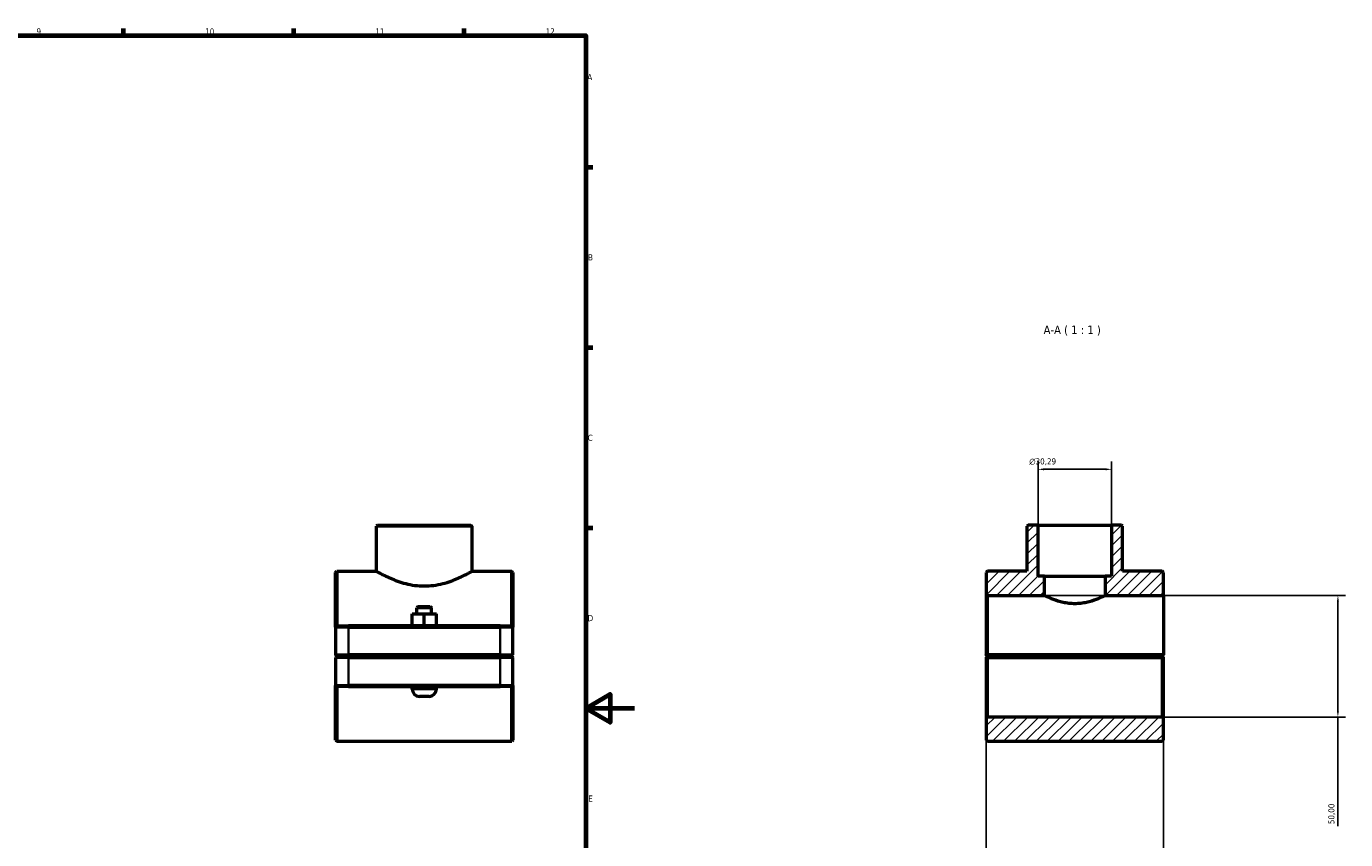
# Model space of a CAD drawing. Header units: millimetres. Extents: x 0 to 1134, y -4 to 1083.
# Tile 6 of 6: x 591 to 1134, y 243 to 578. Entities that reach past the tile are written whole.
import ezdxf

# ---------------------------------------------------------------- set-up
doc = ezdxf.new("R2010")
doc.units = ezdxf.units.MM
for name, color, linetype, lineweight in [('Border (ISO)', 7, 'Continuous', 70), ('Dimension (ISO)', 7, 'Continuous', 25), ('Hatch (ISO)', 7, 'Continuous', 18), ('Symbol (ISO)', 7, 'Continuous', 25), ('Visible (ISO)', 7, 'Continuous', 50), ('Visible Narrow (ISO)', 7, 'Continuous', 35)]:
    doc.layers.add(name, color=color, linetype=linetype, lineweight=lineweight)
doc.styles.add('Label Text (ISO)', font='tahoma.ttf')
doc.styles.add('Note Text (ISO)', font='tahoma.ttf')
doc.dimstyles.new('Default (ISO)', dxfattribs={"dimtxt": 2.5, "dimasz": 2.5, "dimexe": 3.175, "dimexo": 0, "dimgap": 0.762, "dimtad": 1, "dimrnd": 1e-08, "dimzin": 0, "dimtxsty": 'Note Text (ISO)', "dimcen": 0.09, "dimdle": 10, "dimclrd": 256, "dimclre": 256, "dimclrt": 232, "dimazin": 0, "dimtfac": 1.40208, "dimtmove": 0, "dimatfit": 3, "dimfxl": 1, "dimtolj": 1, "dimtzin": 0, "dimlwd": -1, "dimlwe": -1, "dimarcsym": 0})

# ---------------------------------------------------------------- blocks, each defined once
blk = doc.blocks.new('Borders Default Border')
at = {"layer": 'Border (ISO)'}
for p, q in [((630.75, 574), (630.75, 576.9)), ((700.83, 574), (700.83, 576.9)), ((770.92, 574), (770.92, 576.9)), ((821, 519.75), (823.9, 519.75)), ((821, 445.5), (823.9, 445.5)), ((821, 371.25), (823.9, 371.25))]:
    blk.add_line(p, q, dxfattribs=at)
at = {"layer": 'Border (ISO)', "flags": 128}
for points in [[(20, 20), (20, 574), (821, 574), (821, 20), (20, 20)], [(841, 297), (821, 297), (831, 302.77), (831, 291.23), (821, 297)]]:
    blk.add_lwpolyline(points, dxfattribs=at)
at = {"layer": 'Border (ISO)', "color": 232, "true_color": 0xca0064, "char_height": 2.5, "attachment_point": 7, "style": 'Note Text (ISO)'}
for s, insert in [('9', (594.88, 574.35)), ('10', (664.29, 574.35)), ('11', (734.37, 574.4)), ('12', (804.46, 574.4)), ('A', (821.59, 555.62)), ('B', (821.89, 481.37)), ('C', (821.73, 407.08)), ('D', (821.73, 332.88)), ('E', (821.94, 258.63))]:
    blk.add_mtext(s, dxfattribs=dict(at, insert=insert))
blk = doc.blocks.new('*D7')
at = {"layer": 'Defpoints', "color": 0, "transparency": 16777216}
for p in [(1007.08, 395.39), (1007.08, 372.43), (1037.38, 372.43)]:
    blk.add_point(p, dxfattribs=at)
at = {"layer": 'Dimension (ISO)', "transparency": 16777216}
for p, q in [((1007.08, 372.43), (1007.08, 398.57)), ((1037.38, 372.43), (1037.38, 398.57)), ((1034.88, 395.39), (1009.58, 395.39))]:
    blk.add_line(p, q, dxfattribs=at)
for points in [[(1009.58, 395.81), (1009.58, 394.97), (1007.08, 395.39)], [(1034.88, 395.81), (1034.88, 394.97), (1037.38, 395.39)]]:
    blk.add_solid(points, dxfattribs=at)
at = {"layer": 'Dimension (ISO)', "color": 232, "true_color": 0xca0064, "transparency": 16777216, "insert": (1003.49, 399.91), "char_height": 2.5, "attachment_point": 1, "style": 'Note Text (ISO)'}
blk.add_mtext('\\A1;\\fAIGDT|b0|i0;\\H2.5000;\\ln\\fTahoma|b0|i0;\\H2.5000;30,29', dxfattribs=at)
blk = doc.blocks.new('*D8')
at = {"layer": 'Defpoints', "color": 0, "transparency": 16777216}
for p in [(985.73, 318.98), (1058.73, 318.98), (985.73, 149.11)]:
    blk.add_point(p, dxfattribs=at)
at = {"layer": 'Dimension (ISO)', "transparency": 16777216}
for p, q in [((985.73, 318.98), (985.73, 145.94)), ((1058.73, 318.98), (1058.73, 145.94)), ((985.73, 149.11), (973.46, 149.11)), ((1056.23, 149.11), (988.23, 149.11))]:
    blk.add_line(p, q, dxfattribs=at)
for points in [[(988.23, 149.53), (988.23, 148.7), (985.73, 149.11)], [(1056.23, 149.53), (1056.23, 148.7), (1058.73, 149.11)]]:
    blk.add_solid(points, dxfattribs=at)
at = {"layer": 'Dimension (ISO)', "color": 232, "true_color": 0xca0064, "transparency": 16777216, "insert": (974.22, 153.05), "char_height": 2.5, "attachment_point": 1, "style": 'Note Text (ISO)'}
blk.add_mtext('\\A1;73,00', dxfattribs=at)
blk = doc.blocks.new('*D9')
at = {"layer": 'Defpoints', "color": 0, "transparency": 16777216}
for p in [(1009.73, 343.43), (1058.23, 293.43), (1130.51, 293.43)]:
    blk.add_point(p, dxfattribs=at)
at = {"layer": 'Dimension (ISO)', "transparency": 16777216}
for p, q in [((1009.73, 343.43), (1133.68, 343.43)), ((1130.51, 340.93), (1130.51, 295.93)), ((1058.23, 293.43), (1133.68, 293.43)), ((1130.51, 293.43), (1130.51, 248.56))]:
    blk.add_line(p, q, dxfattribs=at)
for points in [[(1130.09, 340.93), (1130.92, 340.93), (1130.51, 343.43)], [(1130.09, 295.93), (1130.92, 295.93), (1130.51, 293.43)]]:
    blk.add_solid(points, dxfattribs=at)
at = {"layer": 'Dimension (ISO)', "color": 232, "true_color": 0xca0064, "transparency": 16777216, "insert": (1126.57, 249.33), "char_height": 2.5, "attachment_point": 1, "rotation": 90, "style": 'Note Text (ISO)'}
blk.add_mtext('\\A1;50,00', dxfattribs=at)

msp = doc.modelspace()

# ---------------------------------------------------------------- hatches: boundary and pattern name
at = {"layer": 'Hatch (ISO)'}
h = msp.add_hatch(dxfattribs=at)
h.set_pattern_fill('ANSI31', color=256, scale=25.4, style=0)
h.set_pattern_definition([(45, (0, 0), (-2.245064, 2.245064), [])])
h.paths.add_polyline_path([(1058.73, 283.927), (1058.73, 292.927), (1058.23, 293.427), (986.23, 293.427), (985.73, 292.927), (985.73, 283.927), (986.23, 283.427), (1058.23, 283.427)])
h.paths.add_polyline_path([(1003.041, 372.427), (1002.541, 371.927), (1002.541, 353.427), (986.23, 353.427), (985.73, 352.927), (985.73, 343.927), (986.23, 343.427), (1009.73, 343.427), (1009.73, 351.427), (1007.085, 351.427), (1007.085, 372.427)])
h.paths.add_polyline_path([(1041.919, 371.927), (1041.419, 372.427), (1037.376, 372.427), (1037.376, 351.427), (1034.73, 351.427), (1034.73, 343.427), (1058.73, 343.427), (1058.73, 352.927), (1058.23, 353.427), (1041.919, 353.427)])

# ---------------------------------------------------------------- linework, layer by layer
at = {"layer": 'Visible (ISO)'}
for p, q in [((735.275, 372.427), (734.775, 371.927)), ((734.775, 353.427), (734.775, 371.927)), ((774.153, 371.927), (734.775, 371.927)), ((735.275, 372.427), (773.653, 372.427)), ((773.653, 372.427), (774.153, 371.927)), ((774.153, 353.427), (774.153, 371.927)), ((1003.041, 372.427), (1002.541, 371.927)), ((1002.541, 371.927), (1002.541, 353.427)), ((1007.085, 372.427), (1003.041, 372.427)), ((1007.085, 351.427), (1007.085, 372.427)), ((1007.085, 372.427), (1037.376, 372.427)), ((1041.419, 372.427), (1037.376, 372.427)), ((1037.376, 372.427), (1037.376, 351.427)), ((1041.919, 371.927), (1041.419, 372.427)), ((1041.919, 353.427), (1041.919, 371.927)), ((717.964, 352.927), (718.464, 353.427)), ((718.464, 353.427), (718.464, 330.927)), ((718.464, 353.427), (734.775, 353.427)), ((774.153, 353.427), (790.464, 353.427)), ((790.464, 330.927), (790.464, 353.427)), ((790.964, 352.927), (790.464, 353.427)), ((986.23, 353.427), (985.73, 352.927)), ((1002.541, 353.427), (986.23, 353.427)), ((1058.23, 353.427), (1041.919, 353.427)), ((1058.73, 352.927), (1058.23, 353.427)), ((717.964, 330.427), (717.964, 352.927)), ((790.964, 352.927), (790.964, 330.427)), ((985.73, 352.927), (985.73, 343.927)), ((1009.73, 351.427), (1007.085, 351.427)), ((1009.73, 343.427), (1009.73, 351.427)), ((1009.73, 351.427), (1034.73, 351.427)), ((1037.376, 351.427), (1034.73, 351.427)), ((1034.73, 351.427), (1034.73, 343.427)), ((1058.73, 343.427), (1058.73, 352.927)), ((985.73, 343.927), (986.23, 343.427)), ((985.73, 343.927), (985.73, 318.977)), ((986.23, 343.427), (1009.73, 343.427)), ((986.23, 318.977), (986.23, 343.427)), ((1034.73, 343.427), (1058.73, 343.427)), ((1058.73, 343.427), (1058.73, 318.977)), ((751.964, 338.927), (751.464, 338.427)), ((757.464, 338.427), (751.464, 338.427)), ((751.464, 335.927), (751.464, 338.427)), ((751.964, 338.927), (756.964, 338.927)), ((756.964, 338.927), (757.464, 338.427)), ((757.464, 335.927), (757.464, 338.427)), ((749.448, 335.927), (749.479, 335.927)), ((749.448, 330.927), (749.448, 335.927)), ((749.479, 335.927), (754.495, 335.927)), ((749.479, 330.927), (749.479, 335.927)), ((754.495, 335.927), (759.479, 335.927)), ((754.495, 330.927), (754.495, 335.927)), ((759.479, 330.927), (759.479, 335.927)), ((718.464, 330.927), (717.964, 330.427)), ((723.264, 330.427), (717.964, 330.427)), ((717.964, 330.427), (717.964, 318.977)), ((718.464, 330.927), (723.264, 330.927)), ((785.664, 330.927), (723.264, 330.927)), ((723.264, 330.427), (785.664, 330.427)), ((785.664, 330.927), (790.464, 330.927)), ((790.964, 330.427), (785.664, 330.427)), ((790.464, 330.927), (790.964, 330.427)), ((790.964, 318.977), (790.964, 330.427)), ((718.464, 318.477), (717.964, 318.977)), ((717.964, 318.977), (723.264, 318.977)), ((718.464, 318.377), (717.964, 317.877)), ((723.264, 317.877), (717.964, 317.877)), ((717.964, 317.877), (717.964, 306.427)), ((723.264, 318.477), (718.464, 318.477)), ((718.464, 318.377), (723.264, 318.377)), ((785.664, 318.977), (723.264, 318.977)), ((723.264, 318.477), (785.664, 318.477)), ((785.664, 318.377), (723.264, 318.377)), ((723.264, 317.877), (785.664, 317.877)), ((749.464, 318.377), (749.464, 318.477)), ((759.464, 318.377), (759.464, 318.477)), ((785.664, 318.977), (790.964, 318.977)), ((790.464, 318.477), (785.664, 318.477)), ((785.664, 318.377), (790.464, 318.377)), ((790.964, 317.877), (785.664, 317.877)), ((790.464, 318.477), (790.964, 318.977)), ((790.464, 318.377), (790.964, 317.877)), ((790.964, 306.427), (790.964, 317.877)), ((985.73, 317.877), (985.73, 292.927)), ((986.23, 318.477), (985.981, 318.727)), ((985.981, 318.128), (986.23, 318.377)), ((1058.73, 318.977), (986.23, 318.977)), ((986.23, 318.477), (1058.23, 318.477)), ((1058.23, 318.377), (986.23, 318.377)), ((986.23, 293.427), (986.23, 317.877)), ((986.23, 317.877), (1058.23, 317.877)), ((1017.23, 318.477), (1017.23, 318.377)), ((1027.23, 318.477), (1027.23, 318.377)), ((1058.73, 318.977), (1058.23, 318.477)), ((1058.23, 318.377), (1058.48, 318.128)), ((1058.23, 317.877), (1058.23, 293.427)), ((1058.73, 318.977), (1058.73, 318.977)), ((1058.73, 292.927), (1058.73, 317.877)), ((717.964, 283.927), (717.964, 306.427)), ((717.964, 306.427), (723.264, 306.427)), ((718.464, 305.927), (717.964, 306.427)), ((718.464, 305.927), (718.464, 283.427)), ((723.264, 305.927), (718.464, 305.927)), ((785.664, 306.427), (723.264, 306.427)), ((723.264, 305.927), (785.664, 305.927)), ((749.464, 304.927), (749.464, 305.927)), ((759.464, 304.927), (759.464, 305.927)), ((785.664, 306.427), (790.964, 306.427)), ((790.464, 305.927), (785.664, 305.927)), ((790.464, 305.927), (790.964, 306.427)), ((790.464, 283.427), (790.464, 305.927)), ((790.964, 306.427), (790.964, 283.927)), ((756.464, 301.927), (752.464, 301.927)), ((986.23, 293.427), (985.73, 292.927)), ((1058.23, 293.427), (986.23, 293.427)), ((1058.73, 292.927), (1058.23, 293.427)), ((985.73, 292.927), (985.73, 283.927)), ((1058.73, 283.927), (1058.73, 292.927)), ((717.964, 283.927), (718.464, 283.427)), ((718.464, 283.427), (790.464, 283.427)), ((790.964, 283.927), (790.464, 283.427)), ((985.73, 283.927), (986.23, 283.427)), ((986.23, 283.427), (1058.23, 283.427)), ((1058.23, 283.427), (1058.73, 283.927))]:
    msp.add_line(p, q, dxfattribs=at)
for centre, start, end in [((752.464, 304.927), 180, 270), ((756.464, 304.927), 270, 0)]:
    msp.add_arc(centre, 3, start, end, dxfattribs=at)
for points, knots in [([(734.775, 353.427), (734.775, 353.427), (734.899, 353.357), (735.411, 353.072), (735.8, 352.858), (736.814, 352.319), (737.441, 351.994), (738.876, 351.289), (739.685, 350.91), (741.402, 350.166), (742.373, 349.773), (744.493, 349.018), (745.642, 348.657), (748.054, 348.043), (749.32, 347.79), (751.889, 347.451), (753.191, 347.364), (754.464, 347.364)], [9.1403434, 9.1403434, 9.1403434, 9.1403434, 9.5202895, 9.5202895, 9.9002356, 9.9002356, 10.2801816, 10.2801816, 10.6601277, 10.6601277, 11.0418769, 11.0418769, 11.4236261, 11.4236261, 11.8053754, 11.8053754, 12.1871246, 12.1871246, 12.1871246, 12.1871246]), ([(754.464, 347.364), (755.736, 347.364), (757.039, 347.451), (759.607, 347.79), (760.873, 348.043), (763.286, 348.657), (764.435, 349.018), (766.555, 349.773), (767.526, 350.166), (769.242, 350.91), (770.051, 351.289), (771.487, 351.994), (772.113, 352.319), (773.128, 352.858), (773.516, 353.072), (774.029, 353.357), (774.153, 353.427), (774.153, 353.427)], [0, 0, 0, 0, 0.3817492, 0.3817492, 0.7634985, 0.7634985, 1.1452477, 1.1452477, 1.5269969, 1.5269969, 1.906943, 1.906943, 2.286889, 2.286889, 2.6668351, 2.6668351, 3.0467811, 3.0467811, 3.0467811, 3.0467811]), ([(1022.23, 340.078), (1021.428, 340.078), (1020.605, 340.124), (1018.978, 340.306), (1018.174, 340.442), (1015.873, 340.942), (1014.487, 341.399), (1012.299, 342.226), (1011.341, 342.656), (1010.377, 343.109), (1010.132, 343.229), (1009.808, 343.388), (1009.73, 343.427), (1009.73, 343.427)], [0, 0, 0, 0, 0.240572, 0.240572, 0.481144, 0.481144, 0.962288, 0.962288, 1.4421204, 1.4421204, 1.6820366, 1.6820366, 1.9219528, 1.9219528, 1.9219528, 1.9219528]), ([(1034.73, 343.427), (1034.73, 343.427), (1034.652, 343.388), (1034.329, 343.229), (1034.084, 343.109), (1033.12, 342.656), (1032.162, 342.226), (1029.974, 341.399), (1028.588, 340.942), (1026.287, 340.442), (1025.483, 340.306), (1023.856, 340.124), (1023.032, 340.078), (1022.23, 340.078)], [5.7658583, 5.7658583, 5.7658583, 5.7658583, 6.0057745, 6.0057745, 6.2456907, 6.2456907, 6.725523, 6.725523, 7.206667, 7.206667, 7.447239, 7.447239, 7.687811, 7.687811, 7.687811, 7.687811])]:
    msp.add_open_spline(points, degree=3, knots=knots, dxfattribs=at)
for points in [[(985.981, 318.727), (985.856, 318.851), (985.73, 318.977)], [(985.73, 317.877), (985.856, 318.003), (985.981, 318.128)], [(1058.48, 318.128), (1058.604, 318.003), (1058.73, 317.877)]]:
    msp.add_open_spline(points, degree=2, dxfattribs=at)
for points, weights in [([(985.981, 318.727), (986.107, 318.853), (986.23, 318.977)], [1.00580089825, 1.00874122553, 1.01163921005]), ([(986.23, 317.877), (986.107, 318.002), (985.981, 318.128)], [1.01163921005, 1.00874122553, 1.00580089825]), ([(1058.48, 318.128), (1058.354, 318.002), (1058.23, 317.877)], [1.00580089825, 1.00874122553, 1.01163921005])]:
    msp.add_rational_spline(points, weights, degree=2, dxfattribs=at)
at = {"layer": 'Visible Narrow (ISO)'}
for p, q in [((723.264, 330.902), (723.264, 330.452)), ((723.264, 319.55), (723.264, 329.855)), ((785.664, 330.902), (785.664, 330.452)), ((785.664, 329.855), (785.664, 319.55)), ((723.264, 318.502), (723.264, 318.952)), ((723.264, 318.352), (723.264, 317.902)), ((723.264, 307), (723.264, 317.305)), ((785.664, 318.502), (785.664, 318.952)), ((785.664, 318.352), (785.664, 317.902)), ((785.664, 317.305), (785.664, 307)), ((723.264, 305.952), (723.264, 306.402)), ((749.525, 304.927), (759.402, 304.927)), ((785.664, 305.952), (785.664, 306.402))]:
    msp.add_line(p, q, dxfattribs=at)

# ---------------------------------------------------------------- block references
msp.add_blockref('Borders Default Border', (0, 0))

# ---------------------------------------------------------------- texts
at = {"layer": 'Symbol (ISO)', "insert": (1009.368, 450.427), "char_height": 3.5, "attachment_point": 7, "style": 'Label Text (ISO)'}
msp.add_mtext('A-A ( 1 : 1 )', dxfattribs=at)

# ---------------------------------------------------------------- dimensions: what is measured, and where the dimension line sits
at = {"layer": 'Dimension (ISO)'}
dim = msp.add_linear_dim(base=(1007.085, 395.391), p1=(1037.376, 372.427), p2=(1007.085, 372.427), angle=180, text='\\fAIGDT|b0|i0;\\H2.5000;\\ln\\fTahoma|b0|i0;\\H2.5000;<>', dimstyle='Default (ISO)', override={"dimdec": 2, "dimtp": 0, "dimtm": 0, "dimtdec": 2, "dimtofl": 0, "dimatfit": 1}, dxfattribs=at)
dim.commit()
dim.dimension.update_dxf_attribs({"geometry": '*D7', "text_midpoint": (1009.048, 395.391), "dimtype": 160})
dim = msp.add_linear_dim(base=(1130.506, 293.427), p1=(1009.73, 343.427), p2=(1058.23, 293.427), angle=270, dimstyle='Default (ISO)', override={"dimdec": 2, "dimtp": 0, "dimtm": 0, "dimtdec": 2, "dimtofl": 0, "dimatfit": 2}, dxfattribs=at)
dim.commit()
dim.dimension.update_dxf_attribs({"geometry": '*D9', "text_midpoint": (1130.506, 253.427), "dimtype": 160})
dim = msp.add_linear_dim(base=(985.73, 149.112), p1=(1058.73, 318.977), p2=(985.73, 318.977), dimstyle='Default (ISO)', override={"dimdec": 2, "dimtp": 0, "dimtm": 0, "dimtdec": 2, "dimtofl": 0, "dimatfit": 2}, dxfattribs=at)
dim.commit()
dim.dimension.update_dxf_attribs({"geometry": '*D8', "text_midpoint": (978.346, 149.112), "dimtype": 160})

doc.saveas('drawing.dxf')
